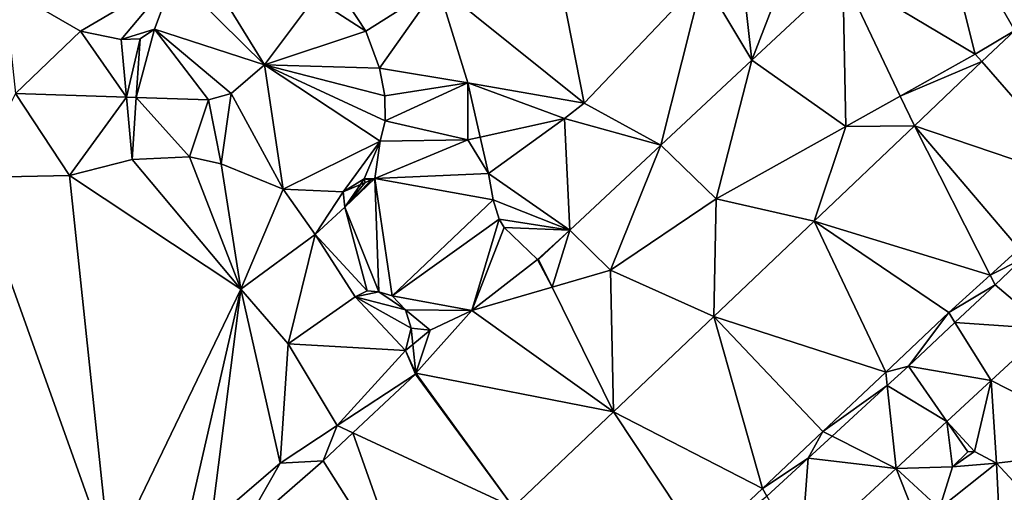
# Model space of a CAD drawing. Header units: inches. Extents: x 572956 to 573089, y 7035613 to 7035744.
# Tile 8 of 13: x 573022 to 573056, y 7035672 to 7035689. Entities that reach past the tile are written whole.
import ezdxf

# ---------------------------------------------------------------- set-up
doc = ezdxf.new("R2010")
doc.units = ezdxf.units.IN
doc.header["$MEASUREMENT"] = 0
doc.layers.add('Terreng_ortofoto', color=10, linetype='Continuous')

msp = doc.modelspace()

# ---------------------------------------------------------------- linework, layer by layer
at = {"layer": 'Terreng_ortofoto'}
for points in [[(573039.75, 7035695.012, 41), (573036.4, 7035690.16, 40.77), (573041.51, 7035686.042, 40)], [(573039.75, 7035695.012, 41), (573041.51, 7035686.042, 40), (573045.66, 7035690.422, 40)], [(573055.19, 7035687.762, 39), (573053.74, 7035693.51, 39.35), (573050.557, 7035690.533, 39.257)], [(573055.19, 7035687.762, 39), (573056.569, 7035688.594, 39.177), (573053.74, 7035693.51, 39.35)], [(573053.74, 7035693.51, 39.35), (573056.569, 7035688.594, 39.177), (573058.632, 7035690.558, 39.243)], [(573030.33, 7035687.382, 41), (573027.85, 7035691.422, 42), (573027.19, 7035690.502, 42)], [(573032.08, 7035689.732, 41), (573027.85, 7035691.422, 42), (573030.33, 7035687.382, 41)], [(573047.375, 7035687.555, 39.165), (573048.86, 7035691.392, 40), (573046.98, 7035691.102, 40)], [(573047.375, 7035687.555, 39.165), (573050.557, 7035690.533, 39.257), (573048.86, 7035691.392, 40)], [(573047.375, 7035687.555, 39.165), (573046.98, 7035691.102, 40), (573045.66, 7035690.422, 40)], [(573047.375, 7035687.555, 39.165), (573050.66, 7035685.227, 39), (573050.557, 7035690.533, 39.257)], [(573055.19, 7035687.762, 39), (573050.557, 7035690.533, 39.257), (573052.567, 7035686.294, 39)], [(573050.557, 7035690.533, 39.257), (573050.66, 7035685.227, 39), (573052.567, 7035686.294, 39)], [(573021.23, 7035690.122, 42), (573023.9, 7035688.562, 42), (573027.19, 7035690.502, 42)], [(573023.9, 7035688.562, 42), (573025.32, 7035688.272, 42), (573027.19, 7035690.502, 42)], [(573025.32, 7035688.272, 42), (573026.49, 7035688.632, 42), (573027.19, 7035690.502, 42)], [(573030.33, 7035687.382, 41), (573027.19, 7035690.502, 42), (573026.49, 7035688.632, 42)], [(573045.66, 7035690.422, 40), (573041.51, 7035686.042, 40), (573044.193, 7035684.578, 39.072)], [(573047.375, 7035687.555, 39.165), (573045.66, 7035690.422, 40), (573044.193, 7035684.578, 39.072)], [(573021.23, 7035690.122, 42), (573021.63, 7035686.382, 41), (573023.9, 7035688.562, 42)], [(573032.91, 7035690.05, 40.92), (573032.08, 7035689.732, 41), (573033.88, 7035688.561, 40.67)], [(573036.4, 7035690.16, 40.77), (573032.91, 7035690.05, 40.92), (573033.88, 7035688.561, 40.67)], [(573036.4, 7035690.16, 40.77), (573033.88, 7035688.561, 40.67), (573034.35, 7035687.271, 40.48)], [(573036.4, 7035690.16, 40.77), (573034.35, 7035687.271, 40.48), (573037.44, 7035686.76, 40.15)], [(573041.51, 7035686.042, 40), (573036.4, 7035690.16, 40.77), (573037.44, 7035686.76, 40.15)], [(573033.88, 7035688.561, 40.67), (573032.08, 7035689.732, 41), (573030.33, 7035687.382, 41)], [(573021.63, 7035686.382, 41), (573025.507, 7035686.256, 41), (573023.9, 7035688.562, 42)], [(573023.9, 7035688.562, 42), (573025.507, 7035686.256, 41), (573025.32, 7035688.272, 42)], [(573025.32, 7035688.272, 42), (573025.98, 7035688.302, 42), (573026.49, 7035688.632, 42)], [(573026.49, 7035688.632, 42), (573025.98, 7035688.302, 42), (573025.849, 7035686.245, 41)], [(573026.49, 7035688.632, 42), (573025.849, 7035686.245, 41), (573028.38, 7035686.162, 41)], [(573030.33, 7035687.382, 41), (573026.49, 7035688.632, 42), (573029.17, 7035686.382, 41)], [(573026.49, 7035688.632, 42), (573028.38, 7035686.162, 41), (573029.17, 7035686.382, 41)], [(573033.88, 7035688.561, 40.67), (573030.33, 7035687.382, 41), (573034.35, 7035687.271, 40.48)], [(573055.19, 7035687.762, 39), (573055.418, 7035687.499, 39.14), (573056.569, 7035688.594, 39.177)], [(573055.418, 7035687.499, 39.14), (573059.18, 7035683.17, 38.86), (573056.569, 7035688.594, 39.177)], [(573025.32, 7035688.272, 42), (573025.507, 7035686.256, 41), (573025.98, 7035688.302, 42)], [(573025.98, 7035688.302, 42), (573025.507, 7035686.256, 41), (573025.849, 7035686.245, 41)], [(573055.19, 7035687.762, 39), (573052.567, 7035686.294, 39), (573055.418, 7035687.499, 39.14)], [(573047.375, 7035687.555, 39.165), (573044.193, 7035684.578, 39.072), (573046.13, 7035682.692, 39)], [(573047.375, 7035687.555, 39.165), (573046.13, 7035682.692, 39), (573050.66, 7035685.227, 39)], [(573055.418, 7035687.499, 39.14), (573052.567, 7035686.294, 39), (573053.06, 7035685.255, 39.065)], [(573055.418, 7035687.499, 39.14), (573053.06, 7035685.255, 39.065), (573059.18, 7035683.17, 38.86)], [(573030.33, 7035687.382, 41), (573029.17, 7035686.382, 41), (573030.99, 7035683.032, 40)], [(573030.33, 7035687.382, 41), (573030.99, 7035683.032, 40), (573034.38, 7035684.71, 40.11)], [(573030.33, 7035687.382, 41), (573034.38, 7035684.71, 40.11), (573034.55, 7035685.43, 40.23)], [(573030.33, 7035687.382, 41), (573034.55, 7035685.43, 40.23), (573034.54, 7035686.3, 40.29)], [(573034.35, 7035687.271, 40.48), (573030.33, 7035687.382, 41), (573034.54, 7035686.3, 40.29)], [(573034.35, 7035687.271, 40.48), (573034.54, 7035686.3, 40.29), (573037.44, 7035686.76, 40.15)], [(573034.54, 7035686.3, 40.29), (573034.55, 7035685.43, 40.23), (573037.44, 7035686.76, 40.15)], [(573037.45, 7035684.762, 40), (573037.44, 7035686.76, 40.15), (573034.55, 7035685.43, 40.23)], [(573037.45, 7035684.762, 40), (573037.877, 7035684.857, 39.827), (573037.44, 7035686.76, 40.15)], [(573040.82, 7035685.512, 40), (573037.44, 7035686.76, 40.15), (573037.877, 7035684.857, 39.827)], [(573040.82, 7035685.512, 40), (573041.51, 7035686.042, 40), (573037.44, 7035686.76, 40.15)], [(573021.63, 7035686.382, 41), (573020.14, 7035683.442, 40), (573023.51, 7035683.512, 40)], [(573021.63, 7035686.382, 41), (573023.51, 7035683.512, 40), (573025.507, 7035686.256, 41)], [(573028.38, 7035686.162, 41), (573028.82, 7035683.922, 40), (573029.17, 7035686.382, 41)], [(573029.17, 7035686.382, 41), (573028.82, 7035683.922, 40), (573030.99, 7035683.032, 40)], [(573023.51, 7035683.512, 40), (573025.71, 7035684.073, 40), (573025.507, 7035686.256, 41)], [(573025.71, 7035684.073, 40), (573025.849, 7035686.245, 41), (573025.507, 7035686.256, 41)], [(573025.71, 7035684.073, 40), (573027.71, 7035684.162, 40), (573025.849, 7035686.245, 41)], [(573028.38, 7035686.162, 41), (573025.849, 7035686.245, 41), (573027.71, 7035684.162, 40)], [(573028.38, 7035686.162, 41), (573027.71, 7035684.162, 40), (573028.82, 7035683.922, 40)], [(573040.82, 7035685.512, 40), (573044.193, 7035684.578, 39.072), (573041.51, 7035686.042, 40)], [(573053.06, 7035685.255, 39.065), (573052.567, 7035686.294, 39), (573050.66, 7035685.227, 39)], [(573037.45, 7035684.762, 40), (573034.55, 7035685.43, 40.23), (573034.38, 7035684.71, 40.11)], [(573040.82, 7035685.512, 40), (573037.877, 7035684.857, 39.827), (573038.17, 7035683.58, 39.61)], [(573040.82, 7035685.512, 40), (573038.17, 7035683.58, 39.61), (573041.01, 7035681.601, 38.98)], [(573040.82, 7035685.512, 40), (573041.01, 7035681.601, 38.98), (573044.193, 7035684.578, 39.072)], [(573046.13, 7035682.692, 39), (573049.551, 7035681.916, 38.953), (573050.66, 7035685.227, 39)], [(573053.06, 7035685.255, 39.065), (573050.66, 7035685.227, 39), (573049.551, 7035681.916, 38.953)], [(573053.06, 7035685.255, 39.065), (573049.551, 7035681.916, 38.953), (573055.708, 7035680.023, 38.839)], [(573053.06, 7035685.255, 39.065), (573055.708, 7035680.023, 38.839), (573056.72, 7035680.94, 38.845)], [(573053.06, 7035685.255, 39.065), (573056.72, 7035680.94, 38.845), (573059.18, 7035683.17, 38.86)], [(573034.38, 7035684.71, 40.11), (573030.99, 7035683.032, 40), (573033.08, 7035682.942, 40)], [(573033.82, 7035683.39, 39.92), (573034.38, 7035684.71, 40.11), (573033.08, 7035682.942, 40)], [(573033.82, 7035683.39, 39.92), (573034.195, 7035683.406, 40), (573034.38, 7035684.71, 40.11)], [(573037.45, 7035684.762, 40), (573034.38, 7035684.71, 40.11), (573034.195, 7035683.406, 40)], [(573037.45, 7035684.762, 40), (573034.195, 7035683.406, 40), (573038.17, 7035683.58, 39.61)], [(573037.45, 7035684.762, 40), (573038.17, 7035683.58, 39.61), (573037.877, 7035684.857, 39.827)], [(573041.01, 7035681.601, 38.98), (573042.43, 7035680.192, 39), (573044.193, 7035684.578, 39.072)], [(573044.193, 7035684.578, 39.072), (573042.43, 7035680.192, 39), (573046.13, 7035682.692, 39)], [(573023.51, 7035683.512, 40), (573029.506, 7035679.533, 39.42), (573025.71, 7035684.073, 40)], [(573025.71, 7035684.073, 40), (573029.506, 7035679.533, 39.42), (573027.71, 7035684.162, 40)], [(573027.71, 7035684.162, 40), (573029.506, 7035679.533, 39.42), (573028.82, 7035683.922, 40)], [(573028.82, 7035683.922, 40), (573029.506, 7035679.533, 39.42), (573030.99, 7035683.032, 40)], [(573015.37, 7035672.122, 39), (573024.94, 7035670.032, 39), (573020.14, 7035683.442, 40)], [(573024.94, 7035670.032, 39), (573023.51, 7035683.512, 40), (573020.14, 7035683.442, 40)], [(573024.94, 7035670.032, 39), (573029.506, 7035679.533, 39.42), (573023.51, 7035683.512, 40)], [(573033.82, 7035683.39, 39.92), (573033.08, 7035682.942, 40), (573033.686, 7035683.194, 40)], [(573034.195, 7035683.406, 40), (573034.062, 7035683.351, 40), (573033.14, 7035682.4, 39.67)], [(573034.195, 7035683.406, 40), (573033.14, 7035682.4, 39.67), (573034.33, 7035679.44, 39.2)], [(573033.85, 7035683.263, 40), (573033.14, 7035682.4, 39.67), (573034.062, 7035683.351, 40)], [(573033.85, 7035683.263, 40), (573033.82, 7035683.39, 39.92), (573033.686, 7035683.194, 40)], [(573033.82, 7035683.39, 39.92), (573034.062, 7035683.351, 40), (573034.195, 7035683.406, 40)], [(573033.85, 7035683.263, 40), (573034.062, 7035683.351, 40), (573033.82, 7035683.39, 39.92)], [(573038.33, 7035682.66, 39.46), (573038.17, 7035683.58, 39.61), (573034.195, 7035683.406, 40)], [(573034.8, 7035679.3, 39.17), (573038.33, 7035682.66, 39.46), (573034.195, 7035683.406, 40)], [(573034.8, 7035679.3, 39.17), (573034.195, 7035683.406, 40), (573034.33, 7035679.44, 39.2)], [(573041.01, 7035681.601, 38.98), (573038.17, 7035683.58, 39.61), (573038.33, 7035682.66, 39.46)], [(573032.1, 7035681.45, 39.48), (573030.99, 7035683.032, 40), (573029.506, 7035679.533, 39.42)], [(573033.08, 7035682.942, 40), (573030.99, 7035683.032, 40), (573032.1, 7035681.45, 39.48)], [(573033.08, 7035682.942, 40), (573032.1, 7035681.45, 39.48), (573033.14, 7035682.4, 39.67)], [(573033.08, 7035682.942, 40), (573033.14, 7035682.4, 39.67), (573033.686, 7035683.194, 40)], [(573033.85, 7035683.263, 40), (573033.686, 7035683.194, 40), (573033.14, 7035682.4, 39.67)], [(573034.8, 7035679.3, 39.17), (573038.54, 7035681.98, 39.33), (573038.33, 7035682.66, 39.46)], [(573041.01, 7035681.601, 38.98), (573038.33, 7035682.66, 39.46), (573038.54, 7035681.98, 39.33)], [(573046.043, 7035678.576, 38.841), (573046.13, 7035682.692, 39), (573042.43, 7035680.192, 39)], [(573046.043, 7035678.576, 38.841), (573049.551, 7035681.916, 38.953), (573046.13, 7035682.692, 39)], [(573033.14, 7035682.4, 39.67), (573032.1, 7035681.45, 39.48), (573033.92, 7035679.47, 39.23)], [(573033.14, 7035682.4, 39.67), (573033.92, 7035679.47, 39.23), (573034.33, 7035679.44, 39.2)], [(573034.8, 7035679.3, 39.17), (573037.58, 7035678.782, 39), (573038.54, 7035681.98, 39.33)], [(573038.54, 7035681.98, 39.33), (573037.58, 7035678.782, 39), (573038.72, 7035681.69, 39.21)], [(573041.01, 7035681.601, 38.98), (573038.54, 7035681.98, 39.33), (573038.72, 7035681.69, 39.21)], [(573046.043, 7035678.576, 38.841), (573052.06, 7035676.63, 38.735), (573049.551, 7035681.916, 38.953)], [(573052.06, 7035676.63, 38.735), (573054.26, 7035678.71, 38.83), (573049.551, 7035681.916, 38.953)], [(573049.551, 7035681.916, 38.953), (573054.26, 7035678.71, 38.83), (573055.708, 7035680.023, 38.839)], [(573039.886, 7035680.575, 38.92), (573038.72, 7035681.69, 39.21), (573037.58, 7035678.782, 39)], [(573041.01, 7035681.601, 38.98), (573038.72, 7035681.69, 39.21), (573039.886, 7035680.575, 38.92)], [(573041.01, 7035681.601, 38.98), (573039.886, 7035680.575, 38.92), (573039.915, 7035680.575, 38.92)], [(573041.01, 7035681.601, 38.98), (573039.915, 7035680.575, 38.92), (573040.393, 7035679.6, 39)], [(573041.01, 7035681.601, 38.98), (573040.393, 7035679.6, 39), (573042.43, 7035680.192, 39)], [(573031.156, 7035677.613, 39.42), (573032.1, 7035681.45, 39.48), (573029.506, 7035679.533, 39.42)], [(573031.156, 7035677.613, 39.42), (573033.5, 7035679.26, 39.33), (573032.1, 7035681.45, 39.48)], [(573032.1, 7035681.45, 39.48), (573033.5, 7035679.26, 39.33), (573033.92, 7035679.47, 39.23)], [(573055.708, 7035680.023, 38.839), (573056.844, 7035680.588, 38.783), (573056.72, 7035680.94, 38.845)], [(573039.886, 7035680.575, 38.92), (573037.58, 7035678.782, 39), (573040.393, 7035679.6, 39)], [(573039.915, 7035680.575, 38.92), (573039.886, 7035680.575, 38.92), (573040.393, 7035679.6, 39)], [(573055.88, 7035679.683, 38.763), (573056.844, 7035680.588, 38.783), (573055.708, 7035680.023, 38.839)], [(573057.705, 7035678.14, 38.755), (573056.844, 7035680.588, 38.783), (573055.88, 7035679.683, 38.763)], [(573042.534, 7035675.237, 38.729), (573042.43, 7035680.192, 39), (573040.393, 7035679.6, 39)], [(573046.043, 7035678.576, 38.841), (573042.43, 7035680.192, 39), (573042.534, 7035675.237, 38.729)], [(573054.26, 7035678.71, 38.83), (573055.88, 7035679.683, 38.763), (573055.708, 7035680.023, 38.839)], [(573024.94, 7035670.032, 39), (573027.51, 7035670.823, 39), (573029.506, 7035679.533, 39.42)], [(573027.51, 7035670.823, 39), (573028.47, 7035671.362, 39), (573029.506, 7035679.533, 39.42)], [(573030.88, 7035673.442, 39), (573029.506, 7035679.533, 39.42), (573028.47, 7035671.362, 39)], [(573031.156, 7035677.613, 39.42), (573029.506, 7035679.533, 39.42), (573030.88, 7035673.442, 39)], [(573042.534, 7035675.237, 38.729), (573040.393, 7035679.6, 39), (573037.58, 7035678.782, 39)], [(573054.476, 7035678.366, 38.734), (573055.88, 7035679.683, 38.763), (573054.26, 7035678.71, 38.83)], [(573054.476, 7035678.366, 38.734), (573057.705, 7035678.14, 38.755), (573055.88, 7035679.683, 38.763)], [(573031.156, 7035677.613, 39.42), (573035.26, 7035677.382, 39), (573033.5, 7035679.26, 39.33)], [(573033.5, 7035679.26, 39.33), (573034.33, 7035679.44, 39.2), (573033.92, 7035679.47, 39.23)], [(573033.5, 7035679.26, 39.33), (573035.26, 7035678.811, 39.08), (573034.33, 7035679.44, 39.2)], [(573035.26, 7035677.382, 39), (573035.46, 7035678.17, 38.95), (573033.5, 7035679.26, 39.33)], [(573035.46, 7035678.17, 38.95), (573035.26, 7035678.811, 39.08), (573033.5, 7035679.26, 39.33)], [(573034.8, 7035679.3, 39.17), (573034.33, 7035679.44, 39.2), (573035.26, 7035678.811, 39.08)], [(573034.8, 7035679.3, 39.17), (573035.26, 7035678.811, 39.08), (573037.58, 7035678.782, 39)], [(573036.13, 7035678.092, 39), (573037.58, 7035678.782, 39), (573035.26, 7035678.811, 39.08)], [(573036.13, 7035678.092, 39), (573035.26, 7035678.811, 39.08), (573035.46, 7035678.17, 38.95)], [(573036.13, 7035678.092, 39), (573035.628, 7035676.59, 38.7), (573037.58, 7035678.782, 39)], [(573042.534, 7035675.237, 38.729), (573037.58, 7035678.782, 39), (573035.628, 7035676.59, 38.7)], [(573046.043, 7035678.576, 38.841), (573042.534, 7035675.237, 38.729), (573047.75, 7035672.556, 38.61)], [(573046.043, 7035678.576, 38.841), (573047.75, 7035672.556, 38.61), (573049.86, 7035674.55, 38.64)], [(573046.043, 7035678.576, 38.841), (573049.86, 7035674.55, 38.64), (573052.06, 7035676.63, 38.735)], [(573052.06, 7035676.63, 38.735), (573052.85, 7035676.84, 38.7), (573054.26, 7035678.71, 38.83)], [(573052.85, 7035676.84, 38.7), (573054.476, 7035678.366, 38.734), (573054.26, 7035678.71, 38.83)], [(573035.26, 7035677.382, 39), (573035.521, 7035677.595, 38.859), (573035.46, 7035678.17, 38.95)], [(573036.13, 7035678.092, 39), (573035.46, 7035678.17, 38.95), (573035.521, 7035677.595, 38.859)], [(573052.85, 7035676.84, 38.7), (573055.75, 7035676.33, 38.69), (573054.476, 7035678.366, 38.734)], [(573054.476, 7035678.366, 38.734), (573055.75, 7035676.33, 38.69), (573057.705, 7035678.14, 38.755)], [(573055.75, 7035676.33, 38.69), (573060.38, 7035673.962, 38), (573057.705, 7035678.14, 38.755)], [(573036.13, 7035678.092, 39), (573035.521, 7035677.595, 38.859), (573035.628, 7035676.59, 38.7)], [(573031.156, 7035677.613, 39.42), (573030.88, 7035673.442, 39), (573032.88, 7035674.752, 39)], [(573031.156, 7035677.613, 39.42), (573032.88, 7035674.752, 39), (573035.26, 7035677.382, 39)], [(573035.628, 7035676.59, 38.7), (573035.521, 7035677.595, 38.859), (573035.26, 7035677.382, 39)], [(573035.26, 7035677.382, 39), (573032.88, 7035674.752, 39), (573035.615, 7035676.556, 38.7)], [(573035.628, 7035676.59, 38.7), (573035.26, 7035677.382, 39), (573035.615, 7035676.556, 38.7)], [(573052.06, 7035676.63, 38.735), (573052.11, 7035676.157, 38.684), (573052.85, 7035676.84, 38.7)], [(573052.85, 7035676.84, 38.7), (573052.11, 7035676.157, 38.684), (573054.197, 7035674.893, 38.655)], [(573052.85, 7035676.84, 38.7), (573054.197, 7035674.893, 38.655), (573055.75, 7035676.33, 38.69)], [(573032.88, 7035674.752, 39), (573033.423, 7035674.5, 38.585), (573035.615, 7035676.556, 38.7)], [(573039.025, 7035671.897, 38.617), (573035.615, 7035676.556, 38.7), (573033.423, 7035674.5, 38.585)], [(573035.628, 7035676.59, 38.7), (573035.615, 7035676.556, 38.7), (573039.025, 7035671.897, 38.617)], [(573042.534, 7035675.237, 38.729), (573035.628, 7035676.59, 38.7), (573039.025, 7035671.897, 38.617)], [(573052.06, 7035676.63, 38.735), (573049.86, 7035674.55, 38.64), (573052.11, 7035676.157, 38.684)], [(573049.86, 7035674.55, 38.64), (573050.188, 7035674.383, 38.643), (573052.11, 7035676.157, 38.684)], [(573052.11, 7035676.157, 38.684), (573050.188, 7035674.383, 38.643), (573052.42, 7035673.25, 38.615)], [(573052.11, 7035676.157, 38.684), (573052.42, 7035673.25, 38.615), (573054.197, 7035674.893, 38.655)], [(573055.75, 7035676.33, 38.69), (573054.197, 7035674.893, 38.655), (573055.16, 7035673.852, 38)], [(573055.75, 7035676.33, 38.69), (573055.16, 7035673.852, 38), (573055.93, 7035673.442, 38)], [(573055.75, 7035676.33, 38.69), (573055.93, 7035673.442, 38), (573060.38, 7035673.962, 38)], [(573042.534, 7035675.237, 38.729), (573039.025, 7035671.897, 38.617), (573045.64, 7035670.561, 38.58)], [(573042.534, 7035675.237, 38.729), (573045.64, 7035670.561, 38.58), (573047.75, 7035672.556, 38.61)], [(573032.88, 7035674.752, 39), (573030.88, 7035673.442, 39), (573032.38, 7035673.521, 38.53)], [(573032.88, 7035674.752, 39), (573032.38, 7035673.521, 38.53), (573033.423, 7035674.5, 38.585)], [(573054.197, 7035674.893, 38.655), (573052.42, 7035673.25, 38.615), (573054.39, 7035673.312, 38)], [(573054.93, 7035673.833, 38), (573055.16, 7035673.852, 38), (573054.197, 7035674.893, 38.655)], [(573054.93, 7035673.833, 38), (573054.197, 7035674.893, 38.655), (573054.39, 7035673.312, 38)], [(573035.516, 7035668.558, 38.506), (573033.423, 7035674.5, 38.585), (573032.38, 7035673.521, 38.53)], [(573035.516, 7035668.558, 38.506), (573039.025, 7035671.897, 38.617), (573033.423, 7035674.5, 38.585)], [(573049.86, 7035674.55, 38.64), (573047.75, 7035672.556, 38.61), (573049.35, 7035673.61, 38.625)], [(573049.86, 7035674.55, 38.64), (573049.35, 7035673.61, 38.625), (573050.188, 7035674.383, 38.643)], [(573050.188, 7035674.383, 38.643), (573049.35, 7035673.61, 38.625), (573052.42, 7035673.25, 38.615)], [(573055.93, 7035673.442, 38), (573055.16, 7035673.852, 38), (573054.39, 7035673.312, 38)], [(573054.93, 7035673.833, 38), (573054.39, 7035673.312, 38), (573055.16, 7035673.852, 38)], [(573055.93, 7035673.442, 38), (573059.31, 7035669.79, 37.74), (573060.38, 7035673.962, 38)], [(573030.88, 7035673.442, 39), (573028.47, 7035671.362, 39), (573029.495, 7035670.995, 38.38)], [(573035.516, 7035668.558, 38.506), (573032.38, 7035673.521, 38.53), (573029.495, 7035670.995, 38.38)], [(573032.38, 7035673.521, 38.53), (573030.88, 7035673.442, 39), (573029.495, 7035670.995, 38.38)], [(573047.75, 7035672.556, 38.61), (573047.906, 7035672.278, 38.594), (573049.35, 7035673.61, 38.625)], [(573049.09, 7035670.17, 38.54), (573049.35, 7035673.61, 38.625), (573047.906, 7035672.278, 38.594)], [(573049.09, 7035670.17, 38.54), (573052.42, 7035673.25, 38.615), (573049.35, 7035673.61, 38.625)], [(573052.42, 7035673.25, 38.615), (573053.94, 7035671.852, 38), (573054.39, 7035673.312, 38)], [(573055.93, 7035673.442, 38), (573054.39, 7035673.312, 38), (573053.94, 7035671.852, 38)], [(573055.93, 7035673.442, 38), (573053.94, 7035671.852, 38), (573056.18, 7035668.51, 37.71)], [(573055.93, 7035673.442, 38), (573056.18, 7035668.51, 37.71), (573059.31, 7035669.79, 37.74)], [(573049.09, 7035670.17, 38.54), (573053.32, 7035670.972, 38), (573052.42, 7035673.25, 38.615)], [(573052.42, 7035673.25, 38.615), (573053.32, 7035670.972, 38), (573053.94, 7035671.852, 38)], [(573045.64, 7035670.561, 38.58), (573047.906, 7035672.278, 38.594), (573047.75, 7035672.556, 38.61)]]:
    msp.add_3dface(points, dxfattribs=at)

doc.saveas('drawing.dxf')
